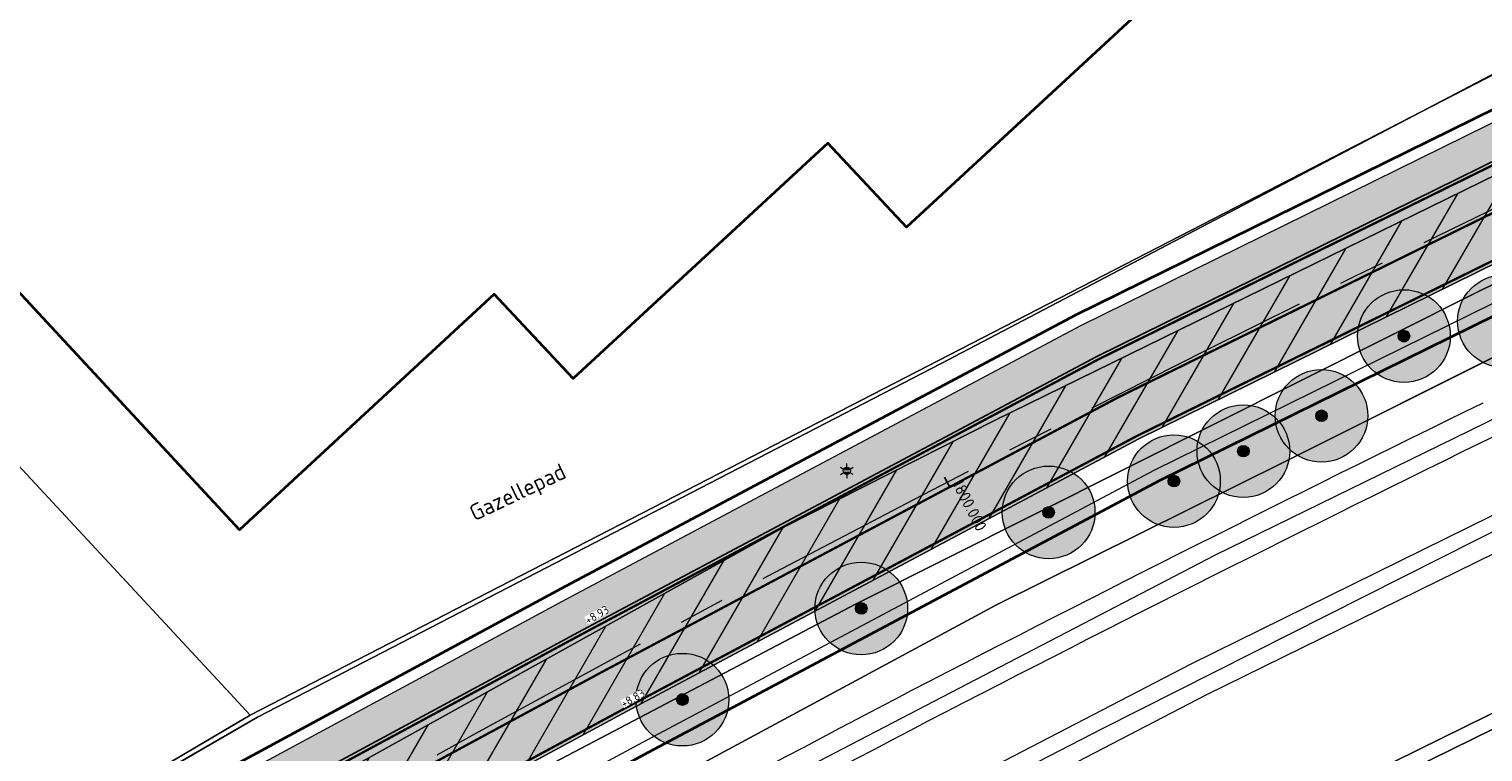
# Model space of a CAD drawing. Header units: metres. Extents: x 163543 to 168130, y 402678 to 405437.
# Tile 52 of 256: x 164325 to 164388, y 403376 to 403407. Entities that reach past the tile are written whole.
import ezdxf
from ezdxf.enums import TextEntityAlignment as Align

# ---------------------------------------------------------------- set-up
doc = ezdxf.new("R2010")
doc.units = ezdxf.units.M
doc.linetypes.add('X-CA190022.004-UO-ALM_Assen$0$AM-AS', pattern=[16, 10, -2, 2, -2])
doc.linetypes.add('X-CA190022.004-UO-DWM_Snelfietsroute$0$1-2', pattern=[3, 0, -2, 1])
doc.layers.get('0').update_dxf_attribs({"lineweight": 25})
for name, color, linetype, lineweight in [('X-CA190022.004-UO-ALM_Assen$0$N-WE-AM-AS_WEG-G', 10, 'X-CA190022.004-UO-ALM_Assen$0$AM-AS', 25), ('X-CA190022.004-UO-ALM_Assen$0$N-WE-AM-KILOMETRERING-T25', 7, 'Continuous', 25), ('X-CA190022.004-UO-ARC_Arcering$0$N-WE-VH-VERHARDINGS_DEKLAAGVERVANGING-A', 250, 'Continuous', 20), ('X-CA190022.004-UO-BGT_Ondergrond$0$GE_201_SHDHek_Lijn_GEM', 253, 'X-CA190022.004-UO-BGT_Ondergrond$0$Hekwerk', 9), ('X-CA190022.004-UO-BGT_Ondergrond$0$GE_244_Taludlijn_Lijn_GEM', 253, 'Continuous', 9), ('X-CA190022.004-UO-BGT_Ondergrond$0$GE_251_SPRTrein_as_Lijn_GEM', 253, 'Continuous', 9), ('X-CA190022.004-UO-BGT_Ondergrond$0$GE_316_WGDFietspad_Vlak_GEM', 253, 'Continuous', 9), ('X-CA190022.004-UO-BGT_Ondergrond$0$GE_367_OWGBerm_groenvoorziening_grasenk_GEM', 253, 'Continuous', 9), ('X-CA190022.004-UO-BGT_Ondergrond$0$GE_401_OTDErf_Vlak_GEM', 253, 'Continuous', 9), ('X-CA190022.004-UO-BGT_Ondergrond$0$GE_421_OTDHalfverhard_gravel_Vlak_GEM', 253, 'Continuous', 9), ('X-CA190022.004-UO-BGT_Ondergrond$0$GE_541_OWTOever_slootkant_Vlak_GEM', 253, 'Continuous', 9), ('X-CA190022.004-UO-BGT_Ondergrond$0$GE_601_PNDgrondvlakpand_Vlak_MV_GEM', 34, 'Continuous', 35), ('X-CA190022.004-UO-BGT_Ondergrond$0$GE_861_PALLichtmast_Punt_GEM', 253, 'Continuous', 9), ('X-CA190022.004-UO-DWM_Snelfietsroute$0$B-WE-VH-KANTVERHARDING-G', 214, 'Continuous', 18), ('X-CA190022.004-UO-DWM_Snelfietsroute$0$N-WE-GW-BERM-G', 90, 'Continuous', 18), ('X-CA190022.004-UO-DWM_Snelfietsroute$0$N-WE-VH-KANTVERHARDING-G', 210, 'Continuous', 25), ('X-CA190022.004-UO-DWM_Snelfietsroute$0$N-WE-VW-MARKERING_LANGS_STREEP_12-G', 7, 'X-CA190022.004-UO-DWM_Snelfietsroute$0$1-2', 35), ('X-CA190022.004-UO-DWM_Snelfietsroute$0$N-WE-VW-MARKERING_LANGS_STREEP_DOORGETROKKEN_010-G', 7, 'Continuous', 0), ('X-CA190022.004-UO-GZM_Werkgrens_v0.2$0$N-WE-KG-GRENS_SYSTEEMGRENS-G', 7, 'X-CA190022.004-UO-GZM_Werkgrens_v0.2$0$KG-OG', 35), ('X-CA190022.004-UO-KAD_Percelen$0$B-WE-KG-GRENS_PERCEEL-GV', 150, 'Continuous', 9), ('X-CA190022.004-UO-TXT_Hoogtes$0$X-XX-AL-T25', 7, 'Continuous', 25), ('X-CA190022.004-UO-TXT_Tekst 1op200$0$X-XX-AL-T35', 7, 'Continuous', 35)]:
    doc.layers.add(name, color=color, linetype=linetype, lineweight=lineweight)
doc.layers.add('X-CA190022.004-UO-ARC_Arcering$0$N-GV-GR-GRAS-A-200 GRASMENGSEL 01 KRUIDENMENGSEL', color=44, linetype='Continuous', lineweight=18, transparency=0.5)
doc.layers.add('X-CA190022.004-UO-ARC_Arcering$0$N-WE-VH-VERHARDING_ASFALT_ROOD-A', color=232, linetype='Continuous', lineweight=0, transparency=0.5)
for name, color, linetype in [('X-CA190022.004-UO-DWM_Beplanting$0$B-WE-GR-BOOM-S AFKOMSTIG UIT BOMENBESTAND GEMEENTE', 252, 'Continuous'), ('X-CA190022.004-UO-DWM_Beplanting$0$N-GV-GR-GRAS-A-200', 7, 'Continuous'), ('X-CA190022.004-UO-TXT_Hoogtes$0$C3D-SURFACE_TINSURFACE_LABELING-BESTAAND', 252, 'Continuous')]:
    doc.layers.add(name, color=color, linetype=linetype)
doc.layers.add('X-CA190022.004-UO-TXT_Hoogtes$0$C3D-ASSEMBLY_MARKER', color=7, linetype='Continuous', lineweight=35, plot=False)
doc.styles.add('NLCS-ISO', font='NLCS-ISO.ttf')
doc.styles.add('X-CA190022.004-UO-ALM_Assen$0$NLCS-ISO', font='NLCS-ISO.ttf')
doc.styles.add('X-CA190022.004-UO-BGT_Ondergrond$0$NLCS-ISO', font='NLCS-ISO.ttf')
doc.styles.add('X-CA190022.004-UO-TXT_Tekst 1op200$0$NLCS-ISO-M200-T35', font='NLCS-ISO.ttf', dxfattribs={"height": 0.7})
doc.linetypes.add('X-CA190022.004-UO-BGT_Ondergrond$0$Hekwerk', pattern='A,5,-1.5,[2,dgnlstyle-Veghel.shx,S=0.007937,R=0,X=0,Y=0],-1.5', length=8)
doc.linetypes.add('X-CA190022.004-UO-GZM_Werkgrens_v0.2$0$KG-OG', pattern='A,5.5,-1.5,[2,NLCS.SHX,S=0.5,R=0,X=0,Y=0],-1.5', length=8.5)

# ---------------------------------------------------------------- blocks, each defined once
blk = doc.blocks.new('X-CA190022.004-UO-BGT_Ondergrond$0$N-SIE-WEG_LICHTMAST-SO')
h = blk.add_hatch(color=256)
h.paths.add_polyline_path([(1.16, 0.5, 0.658505), (-1.16, 0.5)])
h.paths.add_polyline_path([(-1.16, -0.5, 0.658505), (1.16, -0.5)])
at = {"flags": 128}
for points in [[(-2.19, 1.27), (-1.1, 0.63)], [(-1.16, 0.5), (1.16, 0.5)], [(0, 1.27), (0, 2.53)], [(1.1, 0.63), (2.19, 1.27)], [(-2.19, -1.27), (-1.1, -0.63)], [(-1.16, -0.5), (1.16, -0.5)], [(0, -1.27), (0, -2.53)], [(2.19, -1.27), (1.1, -0.63)]]:
    blk.add_lwpolyline(points, dxfattribs=at)
at = {"ltscale": 0.5}
blk.add_circle((0, 0), 1.27, dxfattribs=at)
at = {"style": 'X-CA190022.004-UO-BGT_Ondergrond$0$NLCS-ISO'}
blk.add_attdef('TYPE', text='', height=1.8, dxfattribs=at).set_placement((0, 2.53), align=Align.BOTTOM_CENTER)
blk = doc.blocks.new('X-CA190022.004-UO-BGT_Ondergrond$0$IMGEOLichtmastpaal')
at = {"xscale": 5, "yscale": 5, "zscale": 5}
blk.add_blockref('X-CA190022.004-UO-BGT_Ondergrond$0$N-SIE-WEG_LICHTMAST-SO', (0, 6.4), dxfattribs=at)
blk = doc.blocks.new('X-CA190022.004-UO-DWM_Beplanting$0$SGR-BOOM_01-SO')
at = {"linetype": 'ByBlock', "lineweight": 18}
h = blk.add_hatch(color=0, dxfattribs=at)
h.dxf.hatch_style = 1
edge = h.paths.add_edge_path()
edge.add_arc((0, 0), 0.25, 0, 360)
at = {"color": 0, "linetype": 'ByBlock', "lineweight": 18}
for radius in [2, 0.25]:
    blk.add_circle((0, 0), radius, dxfattribs=at)
blk = doc.blocks.new('X-CA190022.004-UO-DWM_Beplanting$0$IMGEOBoom')
at = {"transparency": 33554457}
h = blk.add_hatch(color=256, dxfattribs=at)
h.dxf.hatch_style = 1
edge = h.paths.add_edge_path()
edge.add_arc((0, 0), 100, 0, 360)
edge = h.paths.add_edge_path(flags=17)
edge.add_arc((0, 0), 12.5, 0, 360)
h = blk.add_hatch()
h.set_pattern_fill('ANGLE', color=256)
h.set_pattern_definition([(0, (0, 0), (0, 6.985), [5.08, -1.905]), (90, (0, 0), (-6.985, 4e-16), [5.08, -1.905])])
edge = h.paths.add_edge_path(flags=17)
edge.add_arc((0, 0), 12.5, 0, 360)
at = {"layer": 'X-CA190022.004-UO-DWM_Beplanting$0$N-GV-GR-GRAS-A-200'}
h = blk.add_hatch(color=256, dxfattribs=at)
h.dxf.hatch_style = 1
edge = h.paths.add_edge_path(flags=17)
edge.add_arc((0, 0), 12.5, 0, 360)
at = {"xscale": 50, "yscale": 50, "zscale": 50}
blk.add_blockref('X-CA190022.004-UO-DWM_Beplanting$0$SGR-BOOM_01-SO', (0, 0), dxfattribs=at)
blk = doc.blocks.new('*U164')
at = {"layer": 'X-CA190022.004-UO-TXT_Hoogtes$0$C3D-ASSEMBLY_MARKER', "color": 7, "linetype": 'Continuous', "lineweight": 40}
for p, q in [((164351.002, 403378.082, 8.829), (164351.202, 403378.082, 8.829)), ((164351.102, 403377.982, 8.829), (164351.102, 403378.182, 8.829))]:
    blk.add_line(p, q, dxfattribs=at)
at = {"layer": 'X-CA190022.004-UO-TXT_Hoogtes$0$X-XX-AL-T25', "color": 7, "linetype": 'Continuous', "lineweight": 25, "insert": (164350.991, 403378.124, 8.829), "char_height": 0.36, "width": 1.05444, "attachment_point": 5, "rotation": 29.5067, "style": 'NLCS-ISO', "bg_fill": 3, "box_fill_scale": 1, "bg_fill_color": 256, "bg_fill_true_color": 13158600, "bg_fill_transparency": 0}
blk.add_mtext('{\\fNLCS-ISO|b0|i0|c0|p10;+8.83}', dxfattribs=at)
blk = doc.blocks.new('*U165')
at = {"layer": 'X-CA190022.004-UO-TXT_Hoogtes$0$C3D-ASSEMBLY_MARKER', "color": 7, "linetype": 'Continuous', "lineweight": 40}
for p, q in [((164349.342, 403381.732, 8.929), (164349.542, 403381.732, 8.929)), ((164349.442, 403381.632, 8.929), (164349.442, 403381.832, 8.929))]:
    blk.add_line(p, q, dxfattribs=at)
at = {"layer": 'X-CA190022.004-UO-TXT_Hoogtes$0$X-XX-AL-T25', "color": 7, "linetype": 'Continuous', "lineweight": 25, "insert": (164349.442, 403381.732, 8.929), "char_height": 0.36, "width": 1.05444, "attachment_point": 5, "rotation": 29.5065, "style": 'NLCS-ISO', "bg_fill": 3, "box_fill_scale": 1, "bg_fill_color": 256, "bg_fill_true_color": 13158600, "bg_fill_transparency": 0}
blk.add_mtext('{\\fNLCS-ISO|b0|i0|c0|p10;+8.93}', dxfattribs=at)

msp = doc.modelspace()

# ---------------------------------------------------------------- hatches: boundary and pattern name
at = {"layer": 'X-CA190022.004-UO-ARC_Arcering$0$N-GV-GR-GRAS-A-200 GRASMENGSEL 01 KRUIDENMENGSEL'}
h = msp.add_hatch(dxfattribs=at)
h.set_pattern_fill('AGR-GRAS_02-SO', color=256, scale=0.1, pattern_type=2)
h.set_pattern_definition([(0, (0, 0), (1, 1), [0.25, -0.75]), (0, (0.55, 0.6), (1, 1), [0.25, -0.75]), (90, (0.1, 0.35), (-1, 1), [0.25, -0.75]), (90, (0.5, 0.7), (-1, 1), [0.25, -0.75]), (45, (0.2, 0.7), (0, 1), [0.25, -1.164213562]), (135, (0.55, 0), (-1, 0), [0.25, -1.164213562]), (26.5650512, (0.25, 0.3), (1, 4e-10), [0.25, -1.986067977]), (26.5650512, (0.7, 0.8), (1, 4e-10), [0.25, -1.986067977]), (63.43494882, (0.7, 0), (5e-11, 1), [0.25, -1.986067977]), (63.43494882, (0.25, 0.45), (5e-11, 1), [0.25, -1.986067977]), (63.43494882, (0.6, 0.2), (5e-11, 1), [0.25, -1.986067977]), (116.5650512, (0, 0.55), (-4e-10, 1), [0.25, -1.986067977]), (153.43494882, (0.2, 0.15), (-1, 5e-11), [0.25, -1.986067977])])
edge = h.paths.add_edge_path()
edge.add_line((164426.617, 403420.12), (164425.948, 403421.459))
edge.add_line((164425.948, 403421.459), (164396.651, 403407.199))
edge.add_line((164396.651, 403407.199), (164370.322, 403394.225))
edge.add_line((164370.322, 403394.225), (164348.121, 403382.407))
edge.add_line((164348.121, 403382.407), (164330.425, 403372.846))
edge.add_line((164330.425, 403372.846), (164319.162, 403366.391))
edge.add_line((164319.162, 403366.391), (164296.168, 403352.517))
edge.add_line((164296.168, 403352.517), (164273.361, 403337.807))
edge.add_line((164273.361, 403337.807), (164265.474, 403332.533))
edge.add_line((164265.474, 403332.533), (164256.88, 403326.629))
edge.add_line((164256.88, 403326.629), (164249.633, 403321.48))
edge.add_line((164249.633, 403321.48), (164244.343, 403317.721))
edge.add_line((164244.343, 403317.721), (164240.156, 403314.657))
edge.add_line((164240.156, 403314.657), (164232.707, 403309.203))
edge.add_line((164232.707, 403309.203), (164214.782, 403295.659))
edge.add_line((164214.782, 403295.659), (164201.6, 403285.197))
edge.add_arc((164265.938, 403204.125), 103.5, 128.43539, 130.6698)
edge.add_line((164198.488, 403282.627), (164199.761, 403281.076))
edge.add_line((164199.761, 403281.076), (164205.032, 403285.787))
edge.add_arc((164271.675, 403211.231), 100, 128.43539, 131.79221, ccw=False)
edge.add_line((164209.512, 403289.561), (164215.701, 403294.473))
edge.add_line((164215.701, 403294.473), (164233.603, 403308))
edge.add_line((164233.603, 403308), (164241.042, 403313.446))
edge.add_line((164241.042, 403313.446), (164245.22, 403316.504))
edge.add_line((164245.22, 403316.504), (164250.502, 403320.258))
edge.add_line((164250.502, 403320.258), (164257.739, 403325.399))
edge.add_line((164257.739, 403325.399), (164266.316, 403331.291))
edge.add_line((164266.316, 403331.291), (164274.184, 403336.553))
edge.add_line((164274.184, 403336.553), (164296.962, 403351.244))
edge.add_line((164296.962, 403351.244), (164319.922, 403365.098))
edge.add_line((164319.922, 403365.098), (164331.155, 403371.535))
edge.add_line((164331.155, 403371.535), (164348.829, 403381.085))
edge.add_line((164348.829, 403381.085), (164371.006, 403392.89))
edge.add_line((164371.006, 403392.89), (164397.311, 403405.852))
edge.add_line((164397.311, 403405.852), (164426.617, 403420.12))
at = {"layer": 'X-CA190022.004-UO-ARC_Arcering$0$N-WE-VH-VERHARDING_ASFALT_ROOD-A'}
h = msp.add_hatch(color=256, dxfattribs=at)
h.dxf.hatch_style = 1
edge = h.paths.add_edge_path()
edge.add_line((164205.032, 403285.787), (164199.761, 403281.076))
edge.add_line((164199.761, 403281.076), (164215.89, 403293.75))
edge.add_line((164215.89, 403293.75), (164233.83, 403307.49))
edge.add_line((164233.83, 403307.49), (164241.48, 403312.985))
edge.add_line((164241.48, 403312.985), (164250.861, 403319.723))
edge.add_line((164250.861, 403319.723), (164258.18, 403324.98))
edge.add_line((164258.18, 403324.98), (164274.64, 403336.2))
edge.add_line((164274.64, 403336.2), (164297.05, 403350.58))
edge.add_line((164297.05, 403350.58), (164320.04, 403364.53))
edge.add_line((164320.04, 403364.53), (164331.41, 403371.01))
edge.add_line((164331.41, 403371.01), (164357.53, 403385.53))
edge.add_line((164357.53, 403385.53), (164366.62, 403390.14))
edge.add_line((164366.62, 403390.14), (164389.014, 403401.122))
edge.add_line((164389.014, 403401.122), (164392.63, 403402.895))
edge.add_line((164392.63, 403402.895), (164397.33, 403405.2))
edge.add_line((164397.33, 403405.2), (164426.876, 403419.598))
edge.add_line((164426.876, 403419.598), (164426.617, 403420.12))
edge.add_line((164426.617, 403420.12), (164397.311, 403405.852))
edge.add_line((164397.311, 403405.852), (164371.006, 403392.89))
edge.add_line((164371.006, 403392.89), (164348.829, 403381.085))
edge.add_line((164348.829, 403381.085), (164331.155, 403371.535))
edge.add_line((164331.155, 403371.535), (164319.922, 403365.098))
edge.add_line((164319.922, 403365.098), (164296.962, 403351.244))
edge.add_line((164296.962, 403351.244), (164274.184, 403336.553))
edge.add_line((164274.184, 403336.553), (164266.316, 403331.291))
edge.add_line((164266.316, 403331.291), (164257.739, 403325.399))
edge.add_line((164257.739, 403325.399), (164250.502, 403320.258))
edge.add_line((164250.502, 403320.258), (164245.22, 403316.504))
edge.add_line((164245.22, 403316.504), (164241.042, 403313.446))
edge.add_line((164241.042, 403313.446), (164233.603, 403308))
edge.add_line((164233.603, 403308), (164215.701, 403294.473))
edge.add_line((164215.701, 403294.473), (164209.512, 403289.561))
edge.add_arc((164271.675, 403211.231), 100, 128.43539, 131.79221)
h = msp.add_hatch(color=256, dxfattribs=at)
h.dxf.hatch_style = 1
edge = h.paths.add_edge_path()
edge.add_line((164260.03, 403322.12), (164268.56, 403327.98))
edge.add_line((164268.56, 403327.98), (164276.38, 403333.21))
edge.add_line((164276.38, 403333.21), (164299.08, 403347.85))
edge.add_line((164299.08, 403347.85), (164321.95, 403361.65))
edge.add_line((164321.95, 403361.65), (164333.1, 403368.04))
edge.add_line((164333.1, 403368.04), (164350.72, 403377.56))
edge.add_line((164350.72, 403377.56), (164372.83, 403389.33))
edge.add_line((164372.83, 403389.33), (164399.07, 403402.26))
edge.add_line((164399.07, 403402.26), (164428.406, 403416.543))
edge.add_line((164428.406, 403416.543), (164426.876, 403419.598))
edge.add_line((164426.876, 403419.598), (164397.33, 403405.2))
edge.add_line((164397.33, 403405.2), (164392.63, 403402.895))
edge.add_line((164392.63, 403402.895), (164389.014, 403401.122))
edge.add_line((164389.014, 403401.122), (164366.62, 403390.14))
edge.add_line((164366.62, 403390.14), (164357.53, 403385.53))
edge.add_line((164357.53, 403385.53), (164331.41, 403371.01))
edge.add_line((164331.41, 403371.01), (164320.04, 403364.53))
edge.add_line((164320.04, 403364.53), (164297.05, 403350.58))
edge.add_line((164297.05, 403350.58), (164274.64, 403336.2))
edge.add_line((164274.64, 403336.2), (164258.18, 403324.98))
edge.add_line((164258.18, 403324.98), (164250.861, 403319.723))
edge.add_line((164250.861, 403319.723), (164241.48, 403312.985))
edge.add_line((164241.48, 403312.985), (164233.83, 403307.49))
edge.add_line((164233.83, 403307.49), (164215.89, 403293.75))
edge.add_line((164215.89, 403293.75), (164199.772, 403281.084))
edge.add_line((164199.772, 403281.084), (164199.761, 403281.075))
edge.add_line((164199.761, 403281.075), (164201.964, 403278.372))
edge.add_arc((164265.803, 403204.017), 98, 128.43539, 130.64892, ccw=False)
edge.add_line((164204.884, 403280.782), (164218.15, 403291.31))
edge.add_line((164218.15, 403291.31), (164235.99, 403304.79))
edge.add_line((164235.99, 403304.79), (164243.405, 403310.219))
edge.add_line((164243.405, 403310.219), (164247.56, 403313.26))
edge.add_line((164247.56, 403313.26), (164252.819, 403316.997))
edge.add_line((164252.819, 403316.997), (164260.03, 403322.12))
at = {"layer": 'X-CA190022.004-UO-ARC_Arcering$0$N-WE-VH-VERHARDINGS_DEKLAAGVERVANGING-A'}
h = msp.add_hatch(dxfattribs=at)
h.set_pattern_fill('AVH-ASFALT_B', color=256, angle=15, pattern_type=2)
h.set_pattern_definition([(60, (0, 0), (-1.2990381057, 0.75), [])])
h.paths.add_polyline_path([(164260.03, 403322.12), (164268.56, 403327.98), (164276.38, 403333.21), (164299.08, 403347.85), (164321.95, 403361.65), (164333.1, 403368.04), (164350.72, 403377.56), (164372.83, 403389.33), (164399.07, 403402.26), (164428.392, 403416.535), (164426.876, 403419.598), (164397.33, 403405.2), (164392.63, 403402.895), (164389.014, 403401.122), (164366.62, 403390.14), (164357.53, 403385.53), (164331.41, 403371.01), (164320.04, 403364.53), (164297.05, 403350.58), (164274.64, 403336.2), (164258.18, 403324.98), (164250.861, 403319.723), (164241.48, 403312.985), (164233.83, 403307.49), (164215.89, 403293.75), (164199.772, 403281.084), (164199.761, 403281.075), (164201.916, 403278.427), (164218.15, 403291.31), (164235.99, 403304.79), (164243.405, 403310.219), (164247.56, 403313.26), (164252.819, 403316.997)])

# ---------------------------------------------------------------- linework, layer by layer
at = {"layer": 'X-CA190022.004-UO-ALM_Assen$0$N-WE-AM-KILOMETRERING-T25', "linetype": 'Continuous', "lineweight": 25}
msp.add_line((164364.665, 403387.236), (164364.435, 403387.68), dxfattribs=at)
at = {"layer": 'X-CA190022.004-UO-BGT_Ondergrond$0$GE_201_SHDHek_Lijn_GEM'}
for p, q in [((164390.724, 403406.448), (164387.358, 403404.682)), ((164387.358, 403404.682), (164364.293, 403392.58)), ((164364.293, 403392.58), (164334.793, 403377.305)), ((164298.889, 403356.556), (164334.793, 403377.305))]:
    msp.add_line(p, q, dxfattribs=at)
at = {"layer": 'X-CA190022.004-UO-BGT_Ondergrond$0$GE_244_Taludlijn_Lijn_GEM'}
for p, q in [((164393.255, 403395.423), (164379.112, 403388.334)), ((164379.112, 403388.334), (164366.676, 403382.161)), ((164366.676, 403382.161), (164338.225, 403366.811))]:
    msp.add_line(p, q, dxfattribs=at)
at = {"layer": 'X-CA190022.004-UO-BGT_Ondergrond$0$GE_251_SPRTrein_as_Lijn_GEM'}
for p, q in [((164376.138, 403384.314), (164401.452, 403396.727)), ((164402.38, 403393.08), (164375.07, 403379.6)), ((164375.73, 403378.27), (164404.05, 403392.21)), ((164371.252, 403376.822), (164391.745, 403387.167)), ((164357.934, 403374.849), (164376.138, 403384.314)), ((164375.07, 403379.6), (164359.26, 403371.41)), ((164359.94, 403370.09), (164375.73, 403378.27)), ((164363.56, 403372.856), (164371.252, 403376.822))]:
    msp.add_line(p, q, dxfattribs=at)
for centre, radius, start, end in [((164925.145, 402292.772), 1222.583, 116.079785, 117.371885), ((164901.043, 402352.322), 1158.634, 117.667392, 119.063343)]:
    msp.add_arc(centre, radius, start, end, dxfattribs=at)
at = {"layer": 'X-CA190022.004-UO-BGT_Ondergrond$0$GE_251_SPRTrein_as_Lijn_GEM', "extrusion": (0, 0, -1)}
for centre, radius, start, end in [((-164921.519, 402299.91), 1213.078, 62.625398, 63.926335), ((-164901.935, 402350.657), 1159.024, 60.93806, 62.331573)]:
    msp.add_arc(centre, radius, start, end, dxfattribs=at)
at = {"layer": 'X-CA190022.004-UO-BGT_Ondergrond$0$GE_316_WGDFietspad_Vlak_GEM', "flags": 128}
for points in [[(164320.04, 403364.53), (164331.41, 403371.01), (164357.53, 403385.53), (164366.62, 403390.14), (164389.014, 403401.122), (164392.63, 403402.895), (164397.33, 403405.2), (164445.43, 403428.64), (164451.991, 403431.556), (164460.333, 403435.32), (164470.225, 403439.862)], [(164446.97, 403425.58), (164399.07, 403402.26), (164372.83, 403389.33), (164350.72, 403377.56), (164333.1, 403368.04), (164321.95, 403361.65)]]:
    msp.add_lwpolyline(points, dxfattribs=at)
at = {"layer": 'X-CA190022.004-UO-BGT_Ondergrond$0$GE_367_OWGBerm_groenvoorziening_grasenk_GEM', "flags": 128}
for points in [[(164158.219, 403255.139), (164171.084, 403263.999), (164179.494, 403270.177), (164194.84, 403282.196), (164211.087, 403295.268), (164231.111, 403310.634), (164235.52, 403313.512), (164245.67, 403321.126), (164272.398, 403339.903), (164288.143, 403349.736), (164298.889, 403356.556), (164334.793, 403377.305), (164364.293, 403392.58), (164387.358, 403404.682), (164390.724, 403406.448), (164393.105, 403407.697), (164407.616, 403414.349), (164425.803, 403423.104), (164434.433, 403427.217), (164453.635, 403436.286), (164460.737, 403439.749), (164463.143, 403440.873), (164465.039, 403441.76)], [(164136.762, 403226.328), (164137.681, 403227.058), (164154.717, 403240.595), (164179.581, 403260.655), (164183.17, 403263.55), (164218.15, 403291.31), (164235.99, 403304.79), (164243.405, 403310.219), (164247.56, 403313.26), (164252.819, 403316.997), (164260.03, 403322.12), (164268.56, 403327.98), (164276.38, 403333.21), (164299.08, 403347.85), (164321.95, 403361.65), (164333.1, 403368.04), (164350.72, 403377.56), (164372.83, 403389.33), (164399.07, 403402.26), (164446.97, 403425.58), (164458.26, 403430.62), (164461.749, 403432.244), (164473.316, 403437.484)], [(164453.447, 403426.482), (164418.343, 403407.883), (164405.774, 403401.616), (164393.255, 403395.423), (164379.112, 403388.334), (164366.676, 403382.161), (164338.225, 403366.811), (164327.291, 403360.547), (164306.875, 403348.529), (164295.285, 403341.33), (164281.893, 403332.496), (164265.634, 403321.347), (164239.848, 403303.124), (164224.258, 403291.345), (164208.266, 403279.037), (164194.822, 403268.535), (164179.256, 403255.889), (164165.951, 403244.025), (164160.088, 403238.658), (164155.081, 403234.074), (164150.561, 403230.11), (164146.709, 403226.642), (164139.364, 403219.716), (164136.597, 403223.292)], [(164389.014, 403401.122), (164366.62, 403390.14), (164357.53, 403385.53), (164331.41, 403371.01), (164320.04, 403364.53), (164297.05, 403350.58), (164274.64, 403336.2), (164258.18, 403324.98), (164250.861, 403319.723), (164241.48, 403312.985), (164233.83, 403307.49), (164215.89, 403293.75), (164180.78, 403266.16), (164177.34, 403263.403), (164135.461, 403229.835)]]:
    msp.add_lwpolyline(points, dxfattribs=at)
at = {"layer": 'X-CA190022.004-UO-BGT_Ondergrond$0$GE_401_OTDErf_Vlak_GEM', "flags": 128}
for points in [[(164434.276, 403477.925), (164461.218, 403445.485), (164460.688, 403445.214), (164463.143, 403440.873), (164460.737, 403439.749), (164453.635, 403436.286), (164434.433, 403427.217), (164425.803, 403423.104), (164407.616, 403414.349), (164393.105, 403407.697), (164390.724, 403406.448), (164387.358, 403404.682), (164364.293, 403392.58), (164334.793, 403377.305), (164298.889, 403356.556)], [(164377.823, 403412.386), (164362.8, 403398.461), (164359.407, 403402.101), (164348.416, 403391.933), (164345.006, 403395.58), (164334.018, 403385.402), (164286.097, 403437.089), (164297.464, 403447.604), (164300.856, 403443.981), (164309.119, 403451.645), (164306.521, 403454.412), (164307.826, 403458.598), (164306.585, 403458.988), (164306.434, 403458.565)]]:
    msp.add_lwpolyline(points, dxfattribs=at)
at = {"layer": 'X-CA190022.004-UO-BGT_Ondergrond$0$GE_421_OTDHalfverhard_gravel_Vlak_GEM', "flags": 128}
for points in [[(164165.951, 403244.025), (164179.256, 403255.889), (164194.822, 403268.535), (164208.266, 403279.037), (164224.258, 403291.345), (164239.848, 403303.124), (164265.634, 403321.347), (164281.893, 403332.496), (164295.285, 403341.33), (164306.875, 403348.529), (164327.291, 403360.547), (164338.225, 403366.811), (164366.676, 403382.161), (164379.112, 403388.334), (164393.255, 403395.423), (164405.774, 403401.616), (164418.343, 403407.883), (164453.447, 403426.482), (164456.675, 403428.038), (164465.477, 403431.918), (164467.948, 403432.656), (164471.335, 403432.326), (164477.915, 403429.509), (164481.182, 403421.899)], [(164404.334, 403384.783), (164384.642, 403375.1), (164364.838, 403364.953), (164342.639, 403352.83), (164330.106, 403346.329), (164315.411, 403337.796), (164302.589, 403329.694), (164285.963, 403319.072), (164259.141, 403300.844), (164240.695, 403287.173), (164226.591, 403277.023), (164223.622, 403274.491), (164224.049, 403271.077), (164224.138, 403270.362), (164225.375, 403268.806), (164226.075, 403268.805), (164227.824, 403268.802), (164227.882, 403268.47), (164227.888, 403268.434), (164227.015, 403267.798), (164221.145, 403263.518), (164216.401, 403260.06), (164212.253, 403256.524), (164173.052, 403207.658)]]:
    msp.add_lwpolyline(points, dxfattribs=at)
at = {"layer": 'X-CA190022.004-UO-BGT_Ondergrond$0$GE_541_OWTOever_slootkant_Vlak_GEM', "flags": 128}
msp.add_lwpolyline([(164315.411, 403337.796), (164330.106, 403346.329), (164342.639, 403352.83), (164364.838, 403364.953), (164384.642, 403375.1), (164404.334, 403384.783), (164435.646, 403400.325), (164438.845, 403401.859), (164440.108, 403399.462), (164436.189, 403397.516), (164425.126, 403392.066), (164407.628, 403383.327), (164389.322, 403374.292), (164370.775, 403364.872), (164353.085, 403355.54), (164329.572, 403342.458), (164306.38, 403328.462)], dxfattribs=at)
at = {"layer": 'X-CA190022.004-UO-BGT_Ondergrond$0$GE_601_PNDgrondvlakpand_Vlak_MV_GEM', "flags": 128}
msp.add_lwpolyline([(164324.941, 403472.921), (164328.248, 403469.259), (164326.527, 403467.702), (164377.823, 403412.386), (164362.8, 403398.461), (164359.407, 403402.101), (164348.416, 403391.933), (164345.006, 403395.58), (164334.018, 403385.402), (164286.097, 403437.089), (164297.464, 403447.604), (164300.856, 403443.981), (164309.119, 403451.645), (164306.521, 403454.412), (164307.826, 403458.598), (164306.585, 403458.988), (164306.434, 403458.565)], dxfattribs=at)
at = {"layer": 'X-CA190022.004-UO-DWM_Snelfietsroute$0$B-WE-VH-KANTVERHARDING-G', "flags": 128}
msp.add_lwpolyline([(164426.876, 403419.598), (164397.33, 403405.2), (164392.63, 403402.895), (164389.014, 403401.122), (164366.62, 403390.14), (164357.53, 403385.53), (164331.41, 403371.01), (164320.04, 403364.53), (164297.05, 403350.58), (164274.64, 403336.2), (164258.18, 403324.98), (164250.861, 403319.723), (164241.48, 403312.985), (164233.83, 403307.49), (164215.89, 403293.75), (164199.761, 403281.076)], dxfattribs=at)
msp.add_lwpolyline([(164201.986, 403278.39, -0.009585), (164204.884, 403280.782), (164218.15, 403291.31), (164235.99, 403304.79), (164243.405, 403310.219), (164247.56, 403313.26), (164252.819, 403316.997), (164260.03, 403322.12), (164268.56, 403327.98), (164276.38, 403333.21), (164299.08, 403347.85), (164321.95, 403361.65), (164333.1, 403368.04), (164350.72, 403377.56), (164372.83, 403389.33), (164399.07, 403402.26), (164428.407, 403416.543)], format="xyb", dxfattribs=at)
at = {"layer": 'X-CA190022.004-UO-DWM_Snelfietsroute$0$N-WE-GW-BERM-G', "flags": 128}
for points in [[(164198.488, 403282.627, -0.00975), (164201.6, 403285.197), (164214.782, 403295.659), (164232.707, 403309.203), (164240.156, 403314.657), (164244.343, 403317.721), (164249.633, 403321.48), (164256.88, 403326.629), (164265.474, 403332.533), (164273.361, 403337.807), (164296.168, 403352.517), (164319.162, 403366.391), (164330.425, 403372.846), (164348.121, 403382.407), (164370.322, 403394.225), (164396.651, 403407.199), (164426.052, 403421.511)], [(164202.941, 403277.234, -0.009659), (164205.816, 403279.607), (164219.068, 403290.124), (164236.885, 403303.586), (164244.291, 403309.009), (164248.437, 403312.043), (164253.688, 403315.774), (164260.889, 403320.89), (164269.402, 403326.738), (164277.203, 403331.956), (164299.874, 403346.577), (164322.71, 403360.357), (164333.83, 403366.729), (164351.429, 403376.238), (164373.514, 403387.995), (164399.73, 403400.913), (164429.166, 403415.242)]]:
    msp.add_lwpolyline(points, format="xyb", dxfattribs=at)
at = {"layer": 'X-CA190022.004-UO-DWM_Snelfietsroute$0$N-WE-VH-KANTVERHARDING-G', "flags": 128}
msp.add_lwpolyline([(164199.761, 403281.076), (164205.032, 403285.787, -0.014648), (164209.512, 403289.561), (164215.701, 403294.473), (164233.603, 403308), (164241.042, 403313.446), (164245.22, 403316.504), (164250.502, 403320.258), (164257.739, 403325.399), (164266.316, 403331.291), (164274.184, 403336.553), (164296.962, 403351.244), (164319.922, 403365.098), (164331.155, 403371.535), (164348.829, 403381.085), (164371.006, 403392.89), (164397.311, 403405.852), (164426.621, 403420.122)], format="xyb", dxfattribs=at)
at = {"layer": 'X-CA190022.004-UO-DWM_Snelfietsroute$0$N-WE-VW-MARKERING_LANGS_STREEP_12-G', "linetype": 'X-CA190022.004-UO-DWM_Snelfietsroute$0$1-2', "const_width": 0.1, "flags": 128}
msp.add_lwpolyline([(164200.717, 403279.928, -0.009921), (164203.775, 403282.456), (164216.925, 403292.891), (164234.796, 403306.395), (164242.223, 403311.833), (164246.39, 403314.882), (164251.661, 403318.627), (164258.885, 403323.76), (164267.438, 403329.636), (164275.282, 403334.882), (164298.021, 403349.547), (164320.936, 403363.374), (164332.127, 403369.788), (164349.775, 403379.323), (164371.918, 403391.11), (164398.19, 403404.056), (164413.441, 403411.481)], format="xyb", dxfattribs=at)
at = {"layer": 'X-CA190022.004-UO-DWM_Snelfietsroute$0$N-WE-VW-MARKERING_LANGS_STREEP_DOORGETROKKEN_010-G', "const_width": 0.1, "flags": 128}
msp.add_lwpolyline([(164199.861, 403280.964), (164205.129, 403285.672, -0.014648), (164209.609, 403289.447), (164215.793, 403294.354), (164233.692, 403307.879), (164241.131, 403313.325), (164245.308, 403316.383), (164250.589, 403320.135), (164257.825, 403325.276), (164266.4, 403331.167), (164274.266, 403336.428), (164297.042, 403351.117), (164319.998, 403364.969), (164331.227, 403371.404), (164348.9, 403380.953), (164371.074, 403392.757), (164397.376, 403405.718), (164426.786, 403420.033)], format="xyb", dxfattribs=at)
msp.add_lwpolyline([(164428.327, 403416.67), (164399.004, 403402.395), (164372.762, 403389.464), (164350.649, 403377.692), (164333.027, 403368.171), (164321.874, 403361.779), (164299.001, 403347.977), (164276.298, 403333.335), (164268.476, 403328.104), (164259.944, 403322.243), (164252.732, 403317.119), (164247.472, 403313.382), (164243.316, 403310.34), (164235.9, 403304.91), (164218.058, 403291.429), (164201.823, 403278.545)], dxfattribs=at)
at = {"layer": 'X-CA190022.004-UO-GZM_Werkgrens_v0.2$0$N-WE-KG-GRENS_SYSTEEMGRENS-G', "ltscale": 0.2, "flags": 128}
msp.add_lwpolyline([(164202.447, 403276.261, -0.007014), (164204.684, 403278.194), (164207.732, 403280.631), (164216.351, 403287.471), (164219.004, 403289.434), (164219.375, 403289.729), (164237.184, 403303.185), (164244.587, 403308.605), (164248.73, 403311.638), (164253.977, 403315.367), (164261.175, 403320.48), (164269.682, 403326.324), (164277.478, 403331.538), (164300.139, 403346.153), (164322.964, 403359.926), (164334.073, 403366.292), (164351.665, 403375.797), (164373.742, 403387.55), (164399.95, 403400.464), (164429.28, 403414.743), (164430.124, 403415.141), (164430.948, 403415.506), (164431.777, 403415.846), (164432.615, 403416.161), (164433.462, 403416.453), (164434.316, 403416.72), (164435.176, 403416.962), (164436.043, 403417.179), (164436.306, 403417.259, -0.099821), (164451.982, 403417.179, 0.131087), (164471.53, 403420.948), (164482.533, 403426.243), (164490.693, 403418.8), (164492.586, 403419.707), (164495.404, 403416.53, -0.0101), (164498.074, 403413.536), (164499.385, 403412.005), (164502.276, 403408.653), (164509.274, 403412.948), (164511.768, 403416.461), (164509.186, 403420.201, -0.175036), (164509.321, 403422.135, -0.180129), (164510.517, 403423.431), (164518.825, 403427.315), (164545.03, 403439.927), (164571.695, 403452.754), (164577.955, 403456.064), (164591.472, 403464.142), (164595.446, 403466.159), (164599.431, 403468.182), (164600.854, 403468.863), (164605.94, 403471.242), (164622.016, 403477.758), (164627.273, 403479.889), (164631.947, 403481.905), (164633.267, 403482.539, 0.084778), (164642.609, 403485.38), (164759.332, 403541.386), (164770.974, 403544.815), (164773.272, 403545.397), (164787.887, 403542.29), (164789.899, 403542.38), (164793.252, 403543.048), (164800.24, 403546.814), (164803.671, 403549.366), (164804.774, 403550.36), (164806.983, 403547.387), (164807.907, 403546.199), (164811.87, 403549.281), (164810.953, 403550.46), (164809.512, 403552.406), (164808.343, 403553.575), (164810.024, 403555.089), (164807.827, 403558.012), (164809.834, 403559.516, 0.087199), (164816.707, 403566.833, -0.136189), (164825.151, 403574.239), (164897.952, 403609.34), (164931.093, 403625.32), (165054.784, 403684.96), (165123.155, 403717.926), (165148.566, 403730.033), (165175.654, 403740.478), (165188.146, 403744.824), (165187.632, 403748.092), (165185.258, 403754.932), (165180.038, 403753.689, 0.027846), (165177.051, 403752.466), (165119.698, 403725.141), (165051.309, 403692.167), (164927.618, 403632.527), (164894.477, 403616.547), (164821.676, 403581.445, 0.136189), (164810.016, 403571.218, -0.087199), (164805.039, 403565.919), (164803.02, 403564.408), (164799.415, 403569.204), (164798.615, 403568.604), (164797.815, 403568.006), (164797.216, 403568.806), (164793.371, 403565.926), (164793.97, 403565.126), (164792.376, 403563.932), (164795.885, 403559.064, -0.201548), (164780.097, 403554.057, 0.075656), (164771.169, 403553.982, -0.009755), (164764.075, 403552.536), (164754.286, 403547.799), (164747.474, 403544.606), (164708.34, 403525.583), (164686.218, 403515.365), (164675.148, 403509.865), (164663.524, 403504.258), (164644.327, 403495.071), (164639.493, 403492.723), (164638.201, 403492.127, -0.201818), (164621.846, 403491.8, 0.209498), (164598.58, 403490.973), (164556.157, 403470.566), (164536.299, 403461.008), (164516.318, 403451.408), (164508.232, 403447.512), (164500.187, 403443.642), (164497.203, 403443.008), (164495.09, 403442.274, 0.130794), (164492.913, 403444.811), (164488.435, 403447.885), (164494.899, 403449.835), (164490.315, 403452.233), (164484.484, 403450.597, -0.076427), (164479.748, 403454.723), (164478.799, 403455.857), (164474.918, 403452.962), (164457.343, 403473.566), (164451.257, 403468.374), (164465.519, 403451.653, -0.484297), (164464.817, 403448.113), (164461.416, 403446.394), (164463.893, 403441.77), (164464.916, 403439.614), (164433.017, 403424.683, 0.05166), (164425.3, 403421.703), (164396.431, 403407.648), (164370.094, 403394.67), (164347.884, 403382.848), (164330.182, 403373.283), (164318.908, 403366.822), (164295.903, 403352.941), (164273.086, 403338.225), (164265.193, 403332.947), (164256.594, 403327.039), (164249.344, 403321.888), (164244.05, 403318.127), (164239.86, 403315.06), (164232.409, 403309.604), (164214.476, 403296.054), (164201.289, 403285.589, 0.012131), (164197.414, 403282.357)], format="xyb", close=True, dxfattribs=at)
at = {"layer": 'X-CA190022.004-UO-KAD_Percelen$0$B-WE-KG-GRENS_PERCEEL-GV', "flags": 128}
for points in [[(164311.58, 403496.822), (164264.282, 403453.13), (164282.37, 403433.616), (164324.83, 403387.806), (164333.442, 403378.516), (164334.483, 403377.392), (164337.189, 403378.787), (164393.545, 403407.844), (164388.35, 403413.494), (164373.258, 403429.906), (164359.209, 403445.155), (164345.484, 403460.052), (164342.041, 403463.786)], [(164334.483, 403377.392), (164333.442, 403378.516), (164324.83, 403387.806), (164282.37, 403433.616), (164264.282, 403453.13), (164234.727, 403425.796), (164273.326, 403384.211), (164282.069, 403374.792), (164299.052, 403356.496)]]:
    msp.add_lwpolyline(points, close=True, dxfattribs=at)
for points in [[(164320.335, 403360.055), (164334.113, 403367.893), (164347.324, 403375.205), (164360.621, 403382.207), (164387.566, 403395.736), (164459.04, 403430.474), (164469.708, 403435.65), (164464.658, 403441.585), (164461.223, 403440.276), (164450.635, 403435.456), (164443.895, 403432.527), (164395.494, 403408.832), (164393.545, 403407.844), (164337.189, 403378.787), (164334.483, 403377.392), (164299.052, 403356.496)], [(164316.027, 403338.203), (164330.341, 403346.655), (164343.747, 403354.336), (164363.145, 403364.918), (164374.895, 403370.972), (164408.841, 403387.712), (164466.349, 403415.367), (164460.276, 403427.915), (164459.04, 403430.474), (164387.566, 403395.736), (164360.621, 403382.207), (164347.324, 403375.205), (164334.113, 403367.893), (164320.335, 403360.055)], [(164317.093, 403330.96), (164327.091, 403336.771), (164345.274, 403347.596), (164358.377, 403354.762), (164371.136, 403361.559), (164397.764, 403374.75), (164420.417, 403385.713), (164439.743, 403395.067), (164439.548, 403397.62), (164455.428, 403404.573), (164468.748, 403410.406), (164466.349, 403415.367), (164408.841, 403387.712), (164374.895, 403370.972), (164363.145, 403364.918), (164343.747, 403354.336), (164330.341, 403346.655), (164316.027, 403338.203)]]:
    msp.add_lwpolyline(points, dxfattribs=at)

# ---------------------------------------------------------------- block references
at = {"layer": 'X-CA190022.004-UO-BGT_Ondergrond$0$GE_861_PALLichtmast_Punt_GEM', "xscale": 0.025, "yscale": 0.025, "zscale": 0.025}
msp.add_blockref('X-CA190022.004-UO-BGT_Ondergrond$0$IMGEOLichtmastpaal', (164360.224, 403387.786), dxfattribs=at)
at = {"layer": 'X-CA190022.004-UO-DWM_Beplanting$0$B-WE-GR-BOOM-S AFKOMSTIG UIT BOMENBESTAND GEMEENTE', "xscale": 0.02, "yscale": 0.02, "zscale": 0.02}
for p in [(164388.579, 403394.407), (164384.262, 403393.765), (164380.704, 403390.324), (164377.334, 403388.796), (164374.34, 403387.504), (164368.932, 403386.152), (164360.847, 403382.005), (164353.13, 403378.067)]:
    msp.add_blockref('X-CA190022.004-UO-DWM_Beplanting$0$IMGEOBoom', p, dxfattribs=at)

# ---------------------------------------------------------------- texts
at = {"layer": 'X-CA190022.004-UO-ALM_Assen$0$N-WE-AM-KILOMETRERING-T25', "linetype": 'Continuous', "lineweight": 25, "insert": (164364.752, 403387.393), "char_height": 0.5, "attachment_point": 7, "rotation": 297.38722, "style": 'X-CA190022.004-UO-ALM_Assen$0$NLCS-ISO'}
msp.add_mtext('1800.000', dxfattribs=at)
at = {"layer": 'X-CA190022.004-UO-TXT_Tekst 1op200$0$X-XX-AL-T35', "insert": (164343.862, 403386.394), "char_height": 0.7, "attachment_point": 1, "rotation": 25.42659, "style": 'X-CA190022.004-UO-TXT_Tekst 1op200$0$NLCS-ISO-M200-T35'}
msp.add_mtext_dynamic_manual_height_columns('Gazellepad', width=25.88353, gutter_width=8.75, heights=[0], dxfattribs=at)

# ---------------------------------------------------------------- next in the draw order: block references
at = {"layer": 'X-CA190022.004-UO-TXT_Hoogtes$0$C3D-SURFACE_TINSURFACE_LABELING-BESTAAND', "color": 252, "linetype": 'Continuous', "lineweight": -3}
for name in ['*U165', '*U164']:
    msp.add_blockref(name, (0, 0), dxfattribs=at)

# ---------------------------------------------------------------- next in the draw order: linework, layer by layer
at = {"layer": 'X-CA190022.004-UO-ALM_Assen$0$N-WE-AM-AS_WEG-G', "linetype": 'X-CA190022.004-UO-ALM_Assen$0$AM-AS', "lineweight": 18, "flags": 128}
msp.add_lwpolyline([(163996.334, 403048.708), (164190.428, 403269.702, -0.042486), (164203.13, 403281.901, -0.059508), (164394.91, 403402.509, 0.004627), (164427.609, 403418.376, -0.157573), (164448.898, 403421.56, 0.154381), (164469.795, 403424.552), (164600.315, 403487.369, -0.209691), (164620.389, 403488.075, 0.209331), (164640.431, 403488.767), (164764.018, 403548.037, -0.149301), (164778.457, 403550.23, 0.1997), (164797.071, 403554.955), (164807.437, 403562.718, 0.087199), (164813.361, 403569.026, -0.136187), (164823.414, 403577.842), (165121.427, 403721.534), (165178.772, 403748.854, -0.027628), (165181.326, 403749.902), (165206.702, 403758.712, -0.228175), (165222.216, 403756.927, 0.262526), (165239.877, 403756.048), (165316.357, 403794.295, -0.002956), (165321.66, 403796.908), (165454.676, 403861.474, 0.23372), (165465.542, 403875.483), (165466.039, 403877.93, -0.138247), (165476.467, 403898.194), (165483.323, 403905.54), (165502.013, 403925.318, 0.002701), (165511.627, 403935.531), (165520.324, 403945.455), (165525.692, 403951.366), (165530.615, 403956.367, -0.067804), (165540.386, 403964.278), (165579.008, 403987.566, 0.233996), (165587.607, 404001.027, -0.257888), (165597.631, 404015.262), (165668.806, 404049.862, 0.124118), (165680.965, 404060.093), (165692.91, 404076.671, -0.330379), (165732.646, 404089.323, 0.184611), (165745.492, 404089.775), (165892.325, 404151.907, 0.025067), (165914.878, 404162.813, -0.010717), (165924.387, 404167.754), (166007.57, 404208.726, -0.019073), (166018.017, 404213.386, -0.104113), (166035.06, 404216.38), (166071.364, 404215.162, 0.120943), (166079.763, 404216.927), (166253.115, 404300.212, 0.13702), (166261.203, 404307.309, -0.137066), (166269.294, 404314.407), (166458.055, 404405.053, -0.054959), (166465.293, 404407.596), (166474.012, 404409.62, 0.055121), (166477.744, 404410.933), (166509.846, 404426.374, 0.067066), (166514.307, 404429.311, -0.067277), (166518.783, 404432.256), (166556.669, 404450.44, -0.017321), (166566.185, 404454.609, 0.016602), (166575.312, 404458.591), (166597.751, 404469.282, 0.132978), (166635.089, 404501.312, -0.040273), (166645.175, 404513.84), (166648.196, 404517.029, -0.072027), (166677.02, 404539.8), (166677.246, 404539.931, -0.089333), (166717.817, 404554.586), (166734.29, 404557.387, 0.162804), (166748.275, 404564.868, -0.09225), (166757.883, 404571.874), (166814.895, 404599.135, -0.032371), (166817.296, 404600.098), (166825.54, 404602.798, 0.083096), (166832.851, 404606.627, -0.051041), (166841.551, 404611.916), (166891.289, 404635.589, -0.108035), (166898.777, 404637.334), (166928.242, 404637.739, 0.209269), (166941.385, 404643.709, -0.026762), (166980.536, 404682.861, -0.026198), (167007.229, 404704.425, -0.019993), (167033.13, 404721.66), (167034.933, 404722.758, -0.028502), (167071.485, 404742.263), (167095.887, 404753.549, 0.061079), (167112.435, 404763.813, -0.01638), (167116.342, 404766.748), (167122.496, 404771.065, -0.093473), (167132.24, 404775.479), (167140.621, 404777.52, -0.056178), (167157.198, 404779.63), (167189.731, 404780.099, -0.091291), (167196.158, 404779.011), (167222.307, 404769.473, 0.203837), (167236.378, 404770.212, 0.017826), (167328.832, 404819.552), (167395.677, 404858.349, 0.031256), (167406.067, 404865.281), (167511.469, 404945.55)], format="xyb", dxfattribs=at)

doc.saveas('drawing.dxf')
